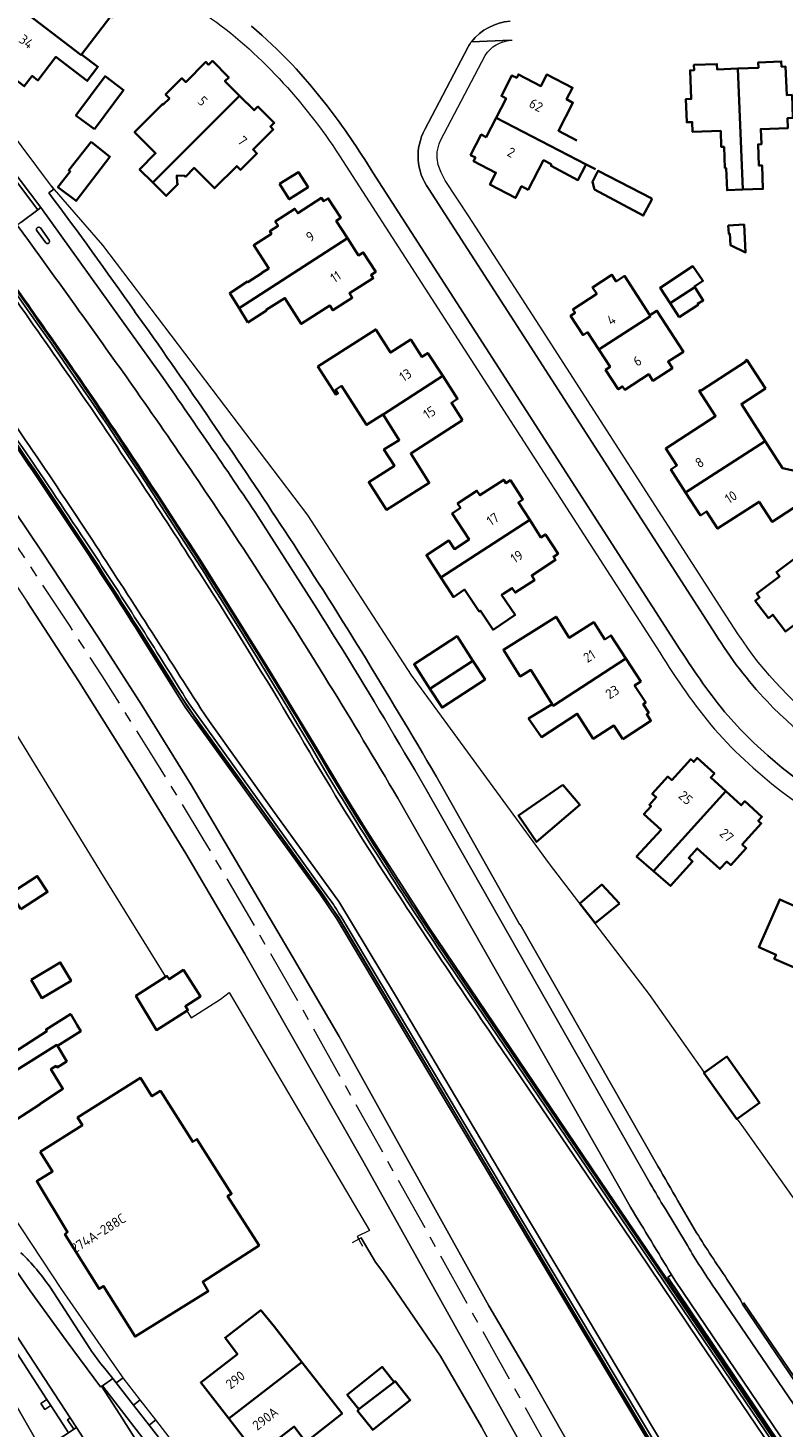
# Model space of a CAD drawing. Extents: x 152761 to 155748, y 459947 to 462743.
# Tile 211 of 256: x 155422 to 155527, y 461535 to 461728. Entities that reach past the tile are written whole.
import ezdxf
from ezdxf.enums import TextEntityAlignment as Align

# ---------------------------------------------------------------- set-up
doc = ezdxf.new("R2010")
doc.units = 0
doc.header["$LTSCALE"] = 0.75
doc.linetypes.add('AM-AS', pattern=[16, 10, -2, 2, -2])
for name, color, linetype, lineweight in [('B-RO-AM-AS_SPOOR-G', 251, 'AM-AS', 18), ('B-RO-GR-BEPLANTING_CULTUUR_BODEMBEDEKKER-GV', 251, 'CONTINUOUS', 18), ('B-RO-GR-BEPLANTING_CULTUUR_BOSPLANTSOEN-GV', 251, 'CONTINUOUS', 18), ('B-RO-GR-BEPLANTING_CULTUUR_HEESTERS-GV', 251, 'CONTINUOUS', 18), ('B-RO-GR-GRAS-GV', 251, 'CONTINUOUS', 13), ('B-RO-GR-GROENVOORZIENING-GV', 251, 'CONTINUOUS', 18), ('B-RO-IE-TERREINAFSCHEIDING_KUNSTMATIG_HEKWERK-G', 251, 'IE-TERREINAFSCHEIDING-KUNSTMATIG', 18), ('B-RO-IE-TERREINAFSCHEIDING_KUNSTMATIG_MUUR-G', 251, 'IE-TERREINAFSCHEIDING-KUNSTMATIG-DICHT', 18), ('B-RO-IE-TERREINAFSCHEIDING_KUNSTMATIG_MUUR-GV', 251, 'CONTINUOUS', 18), ('B-RO-KW-KUNSTWERK_GELUIDSWERING_SCHERM-G', 251, 'CONTINUOUS', 18), ('B-RO-OG-BEBOUWING-GV', 6, 'CONTINUOUS', 35), ('B-RO-OG-BEBOUWING-T18', 1, 'CONTINUOUS', 18), ('B-RO-OG-TERREIN_ONBEGROEID-GV', 251, 'CONTINUOUS', 18), ('B-RO-VH-VERHARDING_ASFALT-GV', 251, 'CONTINUOUS', 18), ('B-RO-VH-VERHARDING_BETON-GV', 251, 'CONTINUOUS', 18), ('B-RO-VH-VERHARDING_BETONSTRAATSTEEN-GV', 251, 'CONTINUOUS', 18), ('B-RO-VH-VERHARDING_GRASBETONSTEEN-GV', 251, 'CONTINUOUS', 18), ('B-RO-VH-VERHARDING_HALFVERHARDING-GV', 251, 'CONTINUOUS', 18), ('B-RO-VH-VERHARDING_STRAATBAKSTEEN-GV', 251, 'CONTINUOUS', 18), ('B-RO-VH-VERHARDING_TEGEL-GV', 251, 'CONTINUOUS', 18)]:
    doc.layers.add(name, color=color, linetype=linetype, lineweight=lineweight)
doc.styles.add('NLCS-ISO-M200-T18', font='NLCS-ISO.ttf', dxfattribs={"height": 0.36})
doc.linetypes.add('IE-TERREINAFSCHEIDING-KUNSTMATIG', pattern='A,4,[82,NLCS.SHX,S=0.75,R=90,X=0,Y=0],4,-2', length=10)
doc.linetypes.add('IE-TERREINAFSCHEIDING-KUNSTMATIG-DICHT', pattern='A,8,-1,[82,NLCS.SHX,S=0.75,R=90,X=0,Y=0],-1', length=10)

msp = doc.modelspace()

# ---------------------------------------------------------------- linework, layer by layer
at = {"layer": 'B-RO-AM-AS_SPOOR-G', "flags": 128}
msp.add_lwpolyline([(155681.987, 461195.763), (155672.897, 461211.998), (155658.384, 461238), (155648.351, 461255.973), (155631.803, 461285.539), (155617.005, 461312.012), (155604.143, 461335.108), (155586.106, 461367.342), (155573.02, 461390.792), (155559.991, 461413.975), (155544.73, 461441.297), (155529.591, 461468.574), (155516.181, 461492.539), (155500.425, 461520.67), (155487.311, 461544.201), (155472.908, 461569.975), (155459.676, 461593.56), (155452.428, 461606.124), (155446.443, 461616.221), (155440.009, 461626.758), (155432.431, 461638.783), (155427.999, 461645.62), (155419.637, 461658.231), (155411.687, 461669.817), (155404.43, 461680.083), (155396.489, 461691.108), (155386.222, 461704.969), (155375.934, 461718.105), (155367.385, 461728.826), (155358.538, 461739.712), (155349.636, 461750.151), (155339.349, 461762.035), (155326.593, 461776.143), (155315.623, 461787.804), (155302.965, 461800.863), (155286.683, 461817.004), (155279.088, 461824.405), (155265.87, 461837.192), (155251.91, 461850.736), (155235.055, 461867.015), (155223.768, 461877.851), (155210.731, 461890.47), (155196.665, 461904.045), (155180.515, 461919.578), (155162.215, 461937.301), (155146.061, 461952.951), (155129.233, 461969.126), (155112.429, 461985.449), (155089.419, 462007.664), (155069.182, 462027.224), (155049.179, 462046.54), (155031.327, 462063.779), (155013.24, 462081.298), (154991.538, 462102.251), (154971.216, 462121.853), (154947.336, 462145.018), (154926.087, 462165.465), (154903.331, 462187.394), (154885.668, 462204.449), (154866.26, 462223.265), (154854.532, 462234.618), (154837.057, 462251.563), (154828.307, 462260.46), (154819.869, 462269.224), (154807.197, 462281.919), (154798.331, 462290.411), (154775.258, 462312.873), (154762.216, 462325.461), (154742.643, 462344.37), (154723.927, 462362.402), (154710.544, 462375.359), (154692.99, 462392.257), (154675.511, 462409.117), (154657.482, 462426.5), (154637.826, 462445.435), (154617.093, 462465.509), (154594.11, 462487.696), (154586.212, 462495.316)], dxfattribs=at)
at = {"layer": 'B-RO-GR-BEPLANTING_CULTUUR_BODEMBEDEKKER-GV', "flags": 128}
msp.add_lwpolyline([(155431.906, 461530.145), (155428.896, 461534.782), (155428.544, 461534.556), (155427.772, 461534.059), (155424.047, 461531.667), (155425.289, 461529.393), (155427.885, 461524.6), (155427.787, 461524.539), (155430.066, 461520.35)], dxfattribs=at)
at = {"layer": 'B-RO-GR-BEPLANTING_CULTUUR_BOSPLANTSOEN-GV', "flags": 128}
for points in [[(155520.343, 461577.511), (155520.272, 461577.461), (155515.748, 461583.874), (155515.816, 461583.922), (155508.211, 461594.692), (155494.379, 461612.753), (155475.274, 461638.864), (155460.891, 461660.974), (155432.531, 461698.321), (155425.539, 461706.391), (155425.431, 461706.516), (155425.738, 461706.103), (155425.059, 461705.597)], [(155436.948, 461689.18), (155436.924, 461689.162), (155438.948, 461686.392)], [(155479.293, 461623.819), (155490.28, 461604.327), (155490.323, 461604.351), (155509.368, 461570.922)], [(155518.93, 461555.327), (155520.816, 461552.476), (155521.081, 461551.843), (155521.258, 461552.035), (155529, 461540.653), (155530.883, 461541.022), (155534.452, 461540.982), (155539.082, 461551.621), (155536.654, 461554.865), (155533.002, 461559.742), (155521.239, 461576.243), (155520.518, 461577.264), (155520.343, 461577.511)], [(155512.134, 461566.155), (155514.713, 461561.74)]]:
    msp.add_lwpolyline(points, dxfattribs=at)
at = {"layer": 'B-RO-GR-BEPLANTING_CULTUUR_BOSPLANTSOEN-GV'}
for points in [[(155425.059, 461705.597, -0.0079833), (155436.948, 461689.18)], [(155438.948, 461686.392, -0.0080696), (155458.324, 461657.92)], [(155458.324, 461657.92, -0.0130837), (155479.293, 461623.819)], [(155509.368, 461570.922, -0.0041404), (155512.134, 461566.155)], [(155514.713, 461561.74, 0.01189), (155518.93, 461555.327)]]:
    msp.add_lwpolyline(points, format="xyb", dxfattribs=at)
at = {"layer": 'B-RO-GR-BEPLANTING_CULTUUR_HEESTERS-GV'}
for points in [[(155373.211, 461752.244, -0.0246296), (155428.675, 461680.056)], [(155428.846, 461680.337, 0.0253887), (155373.449, 461752.472)], [(155415.701, 461699.199, -0.0043945), (155429.44, 461679.756)], [(155437.185, 461678.147, 0.0033569), (155422.251, 461698.971)], [(155430.137, 461657.404, 0.0077404), (155411.329, 461684.83)], [(155428.675, 461680.056, -0.0183513), (155463.603, 461625.127)], [(155463.87, 461625.453, 0.0167018), (155428.846, 461680.337)], [(155429.44, 461679.756, -0.0078371), (155446.036, 461654.752)], [(155453.99, 461653.273, 0.0100615), (155437.185, 461678.147)], [(155420.193, 461671.466, -0.00974), (155437.825, 461644.754)], [(155444.474, 461634.883, 0.0077624), (155430.137, 461657.404)], [(155473.355, 461621.864, 0.0108391), (155453.99, 461653.273)], [(155480.752, 461598.994, -0.0142832), (155463.87, 461625.453)], [(155463.603, 461625.127, 0.0114026), (155480.463, 461598.831)], [(155465.463, 461605.538, 0.0338259), (155463.774, 461608.068)], [(155511.256, 461555.93, -0.0008628), (155505.582, 461565.275)]]:
    msp.add_lwpolyline(points, format="xyb", dxfattribs=at)
at = {"layer": 'B-RO-GR-BEPLANTING_CULTUUR_HEESTERS-GV', "flags": 128}
for points in [[(155422.251, 461698.971), (155420.693, 461701.097)], [(155446.036, 461654.752), (155455.214, 461640.199), (155461.846, 461629.293), (155465.93, 461622.411), (155469.077, 461617.333), (155477.769, 461603.873), (155502.408, 461567.451), (155525.922, 461532.769), (155526.069, 461532.864), (155510.749, 461555.592), (155511.256, 461555.93)], [(155437.825, 461644.754), (155444.19, 461634.597), (155462.934, 461608.603), (155465.174, 461605.315), (155467.199, 461601.884), (155522.59, 461509.117), (155522.956, 461509.309), (155488.558, 461566.818), (155465.463, 461605.538)], [(155463.774, 461608.068), (155444.474, 461634.883)], [(155505.582, 461565.275), (155504.094, 461567.881), (155473.355, 461621.864)], [(155480.463, 461598.831), (155525.266, 461532.765), (155525.464, 461532.473), (155525.749, 461532.657), (155480.752, 461598.994)], [(155534.99, 461532.271), (155532.589, 461535.491), (155530.327, 461538.702), (155530.31, 461538.728), (155529, 461540.653), (155521.258, 461552.035), (155521.081, 461551.843), (155531.182, 461536.946)]]:
    msp.add_lwpolyline(points, dxfattribs=at)
at = {"layer": 'B-RO-GR-GRAS-GV', "flags": 128}
for points in [[(155508.291, 461500.472), (155468.459, 461571.771), (155452.216, 461600.299), (155444.011, 461614.21), (155437.428, 461624.959), (155429.149, 461638.099), (155422.056, 461648.983)], [(155410.663, 461646.757), (155432.598, 461611.049), (155441.229, 461597.15), (155441.406, 461597.263), (155441.703, 461596.804), (155443.703, 461598.101), (155446.054, 461594.397), (155443.972, 461593.073), (155444.324, 461592.506), (155444.172, 461592.411), (155444.759, 461591.465), (155448.843, 461594.047), (155450.04, 461594.947), (155459.181, 461579.454), (155469.452, 461562.047), (155467.762, 461561.218), (155467.978, 461560.845), (155467.981, 461560.84), (155468.309, 461561.018), (155470.269, 461557.647), (155471.273, 461556.315), (155479.29, 461544.644), (155484.952, 461534.882), (155495.768, 461514.909)]]:
    msp.add_lwpolyline(points, dxfattribs=at)
at = {"layer": 'B-RO-GR-GROENVOORZIENING-GV', "flags": 128}
msp.add_lwpolyline([(155425.337, 461537.834), (155424.794, 461538.674), (155423.954, 461538.131), (155424.498, 461537.291)], close=True, dxfattribs=at)
at = {"layer": 'B-RO-IE-TERREINAFSCHEIDING_KUNSTMATIG_HEKWERK-G', "flags": 128}
for points in [[(155410.663, 461646.757), (155432.598, 461611.049), (155441.229, 461597.15)], [(155448.843, 461594.047), (155450.04, 461594.947), (155459.181, 461579.454)], [(155444.172, 461592.411), (155444.759, 461591.465)], [(155469.451, 461562.049), (155469.452, 461562.047)], [(155467.978, 461560.845), (155467.034, 461560.352)], [(155467.762, 461561.218), (155468.489, 461559.872)], [(155468.309, 461561.018), (155467.978, 461560.845)], [(155470.269, 461557.647), (155468.309, 461561.018)], [(155471.273, 461556.315), (155470.269, 461557.647)], [(155479.29, 461544.644), (155471.273, 461556.315)], [(155471.273, 461556.315), (155479.29, 461544.644), (155484.952, 461534.882)], [(155484.952, 461534.882), (155479.29, 461544.644)], [(155495.768, 461514.909), (155484.952, 461534.882)]]:
    msp.add_lwpolyline(points, dxfattribs=at)
at = {"layer": 'B-RO-IE-TERREINAFSCHEIDING_KUNSTMATIG_MUUR-G', "flags": 128}
for points in [[(155348.86, 461757.285), (155384.594, 461719.645), (155395.744, 461705.157), (155405.627, 461691.953), (155412.749, 461681.966), (155422.483, 461668), (155431.159, 461655.039), (155440.668, 461640.012), (155446.559, 461631.132), (155453.914, 461621.13), (155465.181, 461605.38), (155501.702, 461543.959)], [(155521.258, 461552.035), (155529, 461540.653)]]:
    msp.add_lwpolyline(points, dxfattribs=at)
at = {"layer": 'B-RO-IE-TERREINAFSCHEIDING_KUNSTMATIG_MUUR-GV'}
for points in [[(155373.449, 461752.472, -0.0253887), (155428.846, 461680.337)], [(155429.44, 461679.756, 0.0043945), (155415.701, 461699.199)], [(155428.846, 461680.337, -0.0167018), (155463.87, 461625.453)], [(155446.036, 461654.752, 0.0078371), (155429.44, 461679.756)], [(155419.962, 461671.307, -0.0097435), (155437.588, 461644.605)], [(155437.825, 461644.754, 0.00974), (155420.193, 461671.466)], [(155463.87, 461625.453, 0.0142832), (155480.752, 461598.994)]]:
    msp.add_lwpolyline(points, format="xyb", dxfattribs=at)
at = {"layer": 'B-RO-IE-TERREINAFSCHEIDING_KUNSTMATIG_MUUR-GV', "flags": 128}
for points in [[(155480.752, 461598.994), (155525.749, 461532.657), (155525.922, 461532.769), (155502.408, 461567.451), (155477.769, 461603.873), (155469.077, 461617.333), (155465.93, 461622.411), (155461.846, 461629.293), (155455.214, 461640.199), (155446.036, 461654.752)], [(155437.588, 461644.605), (155443.958, 461634.441), (155462.705, 461608.442), (155464.937, 461605.165), (155466.958, 461601.741), (155522.343, 461508.984), (155524.06, 461505.423), (155525.28, 461501.677), (155526.136, 461497.801), (155526.51, 461493.859), (155527.364, 461485.915), (155527.632, 461485.943), (155526.789, 461493.887), (155526.413, 461497.845), (155525.55, 461501.751), (155524.32, 461505.528), (155522.59, 461509.117), (155467.199, 461601.884), (155465.174, 461605.315), (155462.934, 461608.603), (155444.19, 461634.597), (155437.825, 461644.754)]]:
    msp.add_lwpolyline(points, dxfattribs=at)
at = {"layer": 'B-RO-KW-KUNSTWERK_GELUIDSWERING_SCHERM-G', "flags": 128}
msp.add_lwpolyline([(155527.494, 461485.766), (155526.179, 461497.818), (155525.384, 461502.16), (155524.142, 461505.571), (155522.434, 461509.172), (155465.181, 461605.38), (155453.914, 461621.13), (155446.559, 461631.132), (155440.668, 461640.012), (155431.159, 461655.039), (155422.483, 461668), (155412.749, 461681.966), (155405.627, 461691.953), (155395.744, 461705.157), (155384.594, 461719.645), (155348.86, 461757.285)], dxfattribs=at)
at = {"layer": 'B-RO-OG-BEBOUWING-GV', "flags": 128}
for points in [[(155420.696, 461731.417), (155429.504, 461724.647), (155429.569, 461724.733), (155433.639, 461730.027), (155433.874, 461729.847), (155435.603, 461732.112), (155434.316, 461733.084), (155435.477, 461735.381), (155435.646, 461735.295), (155435.791, 461735.58), (155429.935, 461738.547), (155429.79, 461738.261), (155429.958, 461738.176), (155428.711, 461735.64), (155428.464, 461735.821), (155427.388, 461734.39), (155424.575, 461736.507), (155424.241, 461736.069), (155423.66, 461736.513), (155421.715, 461733.973), (155422.303, 461733.525)], [(155429.569, 461724.733), (155429.504, 461724.647), (155420.696, 461731.417), (155419.09, 461729.309), (155418.505, 461729.755), (155416.565, 461727.206), (155417.149, 461726.761), (155416.811, 461726.319), (155419.601, 461724.178), (155418.503, 461722.747), (155421.668, 461720.32), (155422.765, 461721.751), (155423.559, 461721.142), (155426.04, 461724.388), (155430.382, 461721.067), (155431.87, 461723.012)], [(155451.458, 461719.016), (155449.445, 461721.033), (155449.969, 461721.556), (155447.718, 461723.827), (155447.185, 461723.296), (155446.793, 461723.688), (155444.01, 461720.909), (155443.482, 461721.437), (155441.217, 461719.175), (155441.744, 461718.647), (155440.875, 461717.779), (155440.798, 461717.857), (155436.923, 461713.988), (155439.852, 461711.055), (155437.625, 461708.831), (155439.446, 461707.021)], [(155520.424, 461722.771), (155517.563, 461722.655), (155517.536, 461723.394), (155514.344, 461723.272), (155514.375, 461722.526), (155513.823, 461722.504), (155513.982, 461718.568), (155513.235, 461718.538), (155513.364, 461715.342), (155514.112, 461715.372), (155514.167, 461713.999), (155518.056, 461714.156), (155518.146, 461711.926), (155518.52, 461711.941), (155518.639, 461708.996), (155518.809, 461709.003), (155518.933, 461705.944), (155521.106, 461706.026)], [(155521.106, 461706.026), (155523.914, 461706.133), (155523.796, 461709.37), (155523.338, 461709.354), (155523.231, 461712.282), (155523.689, 461712.299), (155523.612, 461714.398), (155527.36, 461714.535), (155527.31, 461715.911), (155528.048, 461715.938), (155527.931, 461719.131), (155527.197, 461719.11), (155527.037, 461723.041), (155526.481, 461723.018), (155526.451, 461723.756), (155523.255, 461723.627), (155523.285, 461722.888), (155520.424, 461722.771)], [(155431.37, 461714.367), (155435.42, 461719.787), (155432.861, 461721.699), (155428.812, 461716.279)], [(155439.446, 461707.021), (155441.316, 461705.163), (155442.94, 461706.785), (155442.82, 461706.906), (155442.788, 461707.984), (155443.853, 461707.936), (155443.973, 461707.816), (155445.179, 461709.02), (155447.989, 461706.206), (155451.077, 461709.289), (155451.605, 461708.761), (155453.875, 461711.028), (155453.347, 461711.556), (155456.135, 461714.333), (155455.735, 461714.734), (155456.259, 461715.257), (155453.995, 461717.522), (155453.472, 461717), (155451.458, 461719.016)], [(155486.963, 461715.969), (155485.577, 461713.295), (155484.925, 461713.633), (155483.449, 461710.792), (155484.104, 461710.452), (155483.848, 461709.957), (155486.955, 461708.348), (155486.118, 461706.734), (155489.665, 461704.877), (155490.504, 461706.48), (155491.4, 461706.011), (155493.533, 461710.087), (155494.597, 461709.53), (155494.579, 461709.3), (155498.298, 461707.353), (155499.345, 461709.359), (155499.425, 461709.512)], [(155430.931, 461712.62), (155427.814, 461708.705), (155428.02, 461708.541), (155426.32, 461706.381), (155428.833, 461704.462), (155433.513, 461710.566)], [(155501.023, 461708.483), (155500.298, 461707.094), (155500.61, 461706.019), (155507.334, 461702.438), (155508.486, 461704.549), (155508.511, 461704.805), (155501.106, 461708.642)], [(155456.999, 461706.815), (155458.335, 461704.701), (155460.938, 461706.344), (155459.602, 461708.459)], [(155466.391, 461699.325), (155464.839, 461701.727), (155465.464, 461702.131), (155463.729, 461704.818), (155463.103, 461704.414), (155462.8, 461704.884), (155459.507, 461702.757), (155459.102, 461703.384), (155456.397, 461701.637), (155456.802, 461701.009), (155455.66, 461700.271), (155455.879, 461699.932), (155453.417, 461698.341), (155455.499, 461695.119), (155454.547, 461694.503), (155454.563, 461694.478), (155452.627, 461693.227), (155452.574, 461693.309), (155450.115, 461691.72), (155451.393, 461689.636)], [(155519.106, 461701.079), (155519.167, 461699.938), (155519.311, 461699.945), (155519.396, 461698.364), (155521.5, 461697.336), (155521.292, 461701.197)], [(155452.602, 461687.667), (155455.188, 461689.303), (155455.136, 461689.385), (155457.735, 461691.03), (155459.995, 461687.458), (155463.971, 461689.974), (155464.368, 461689.348), (155467.07, 461691.057), (155466.673, 461691.684), (155469.977, 461693.774), (155469.679, 461694.236), (155470.307, 461694.641), (155468.573, 461697.331), (155467.942, 461696.923), (155466.391, 461699.325), (155451.393, 461689.636)], [(155514.499, 461692.52), (155514.435, 461692.621), (155515.597, 461693.404), (155515.529, 461693.502), (155514.192, 461695.431), (155509.678, 461692.459), (155509.663, 461692.449), (155511.076, 461690.303)], [(155508.335, 461688.527), (155508.262, 461688.64), (155504.739, 461694.078), (155503.59, 461693.334), (155503.004, 461694.239), (155500.315, 461692.497), (155500.901, 461691.592), (155497.597, 461689.452), (155497.897, 461688.99), (155497.279, 461688.589), (155499.018, 461685.906), (155499.635, 461686.306), (155501.193, 461683.901)], [(155512.326, 461688.405), (155514.948, 461690.107), (155514.867, 461690.242), (155515.651, 461690.701), (155514.499, 461692.52), (155511.076, 461690.303)], [(155501.193, 461683.901), (155502.751, 461681.496), (155502.129, 461681.094), (155503.87, 461678.413), (155504.489, 461678.814), (155504.792, 461678.345), (155508.092, 461680.485), (155508.679, 461679.581), (155511.367, 461681.324), (155510.781, 461682.228), (155512.896, 461683.6), (155509.227, 461689.264), (155508.262, 461688.64), (155508.335, 461688.527)], [(155471.331, 461674.899), (155479.577, 461680.25), (155477.517, 461683.424), (155476.701, 461682.894), (155475.154, 461685.27), (155472.357, 461683.494), (155470.312, 461686.69), (155463.944, 461682.62), (155462.31, 461681.575), (155464.808, 461677.666), (155465.073, 461677.836), (155464.756, 461678.331), (155465.592, 461678.865), (155469.04, 461673.471), (155471.317, 461674.922)], [(155524.219, 461671.233), (155520.919, 461676.361), (155524.244, 461678.522), (155521.663, 461682.488), (155521.478, 461682.369), (155521.544, 461682.267), (155515.337, 461678.226), (155515.272, 461678.327), (155515.087, 461678.208), (155517.344, 461674.699), (155510.461, 461670.22), (155511.995, 461667.848), (155511.163, 461667.302), (155513.208, 461664.131)], [(155482.34, 461674.141), (155480.794, 461676.53), (155481.636, 461677.076), (155479.577, 461680.25), (155471.331, 461674.899), (155473.569, 461671.387), (155471.454, 461670.079), (155472.89, 461667.838), (155469.34, 461665.546), (155471.798, 461661.739), (155477.726, 461665.444), (155475.167, 461669.537)], [(155524.219, 461671.233), (155513.208, 461664.131), (155515.253, 461660.96), (155516.096, 461661.51), (155517.629, 461659.132), (155523.37, 461662.858), (155525.177, 461660.092), (155531.936, 461664.473), (155532.325, 461666.269), (155526.618, 461667.505)], [(155491.622, 461660.334), (155490.066, 461662.742), (155490.69, 461663.143), (155488.947, 461665.825), (155488.324, 461665.42), (155488.022, 461665.886), (155484.722, 461663.74), (155484.316, 461664.364), (155481.633, 461662.619), (155482.04, 461661.995), (155480.885, 461661.244), (155483.235, 461657.63), (155481.196, 461656.304), (155480.431, 461657.48), (155477.323, 461655.458), (155479.318, 461652.385)], [(155491.622, 461660.334), (155479.318, 461652.385), (155480.801, 461650.098), (155481.075, 461649.674), (155482.612, 461650.707), (155484.651, 461647.674), (155484.799, 461647.774), (155486.562, 461645.15), (155489.601, 461647.192), (155487.742, 461649.959), (155488.062, 461650.166), (155489.215, 461650.912), (155489.621, 461650.285), (155492.307, 461652.024), (155491.901, 461652.651), (155495.208, 461654.793), (155494.916, 461655.244), (155495.54, 461655.659), (155493.807, 461658.335), (155493.177, 461657.927)], [(155536.706, 461652.26), (155531.89, 461658.643), (155529.251, 461656.651), (155530.478, 461655.025), (155530.194, 461654.811), (155529.851, 461655.266), (155528.613, 461654.332), (155528.165, 461654.927), (155525.767, 461653.118), (155526.215, 461652.523), (155523.055, 461650.138), (155523.45, 461649.615), (155522.848, 461649.16), (155524.659, 461646.761), (155525.261, 461647.215), (155527.014, 461644.892), (155533.811, 461650.022), (155533.831, 461649.995), (155535.534, 461651.28), (155535.514, 461651.307), (155536.732, 461652.226)], [(155504.925, 461641.174), (155502.86, 461644.351), (155502.021, 461643.805), (155500.481, 461646.172), (155497.107, 461644.028), (155495.268, 461646.949), (155487.989, 461642.367), (155490.31, 461638.681), (155491.769, 461639.599), (155494.736, 461634.866), (155494.877, 461634.64)], [(155483.753, 461640.864), (155481.561, 461644.235), (155475.611, 461640.367), (155477.807, 461636.99)], [(155477.807, 461636.99), (155479.5, 461634.386), (155485.449, 461638.255), (155483.753, 461640.864)], [(155504.495, 461630.003), (155508.411, 461632.548), (155507.825, 461633.456), (155508.101, 461633.634), (155507.335, 461634.854), (155507.683, 461635.081), (155506.146, 461637.448), (155506.991, 461637.997), (155504.925, 461641.174), (155494.877, 461634.64), (155494.736, 461634.866), (155491.476, 461632.854), (155493.267, 461630.286), (155498.215, 461633.52), (155500.43, 461630.07), (155503.268, 461631.892)], [(155518.791, 461622.797), (155516.68, 461624.72), (155517.182, 461625.271), (155514.818, 461627.42), (155514.319, 461626.872), (155513.912, 461627.241), (155511.275, 461624.341), (155510.731, 461624.835), (155508.584, 461622.467), (155509.133, 461621.969), (155508.199, 461620.939), (155508.424, 461620.736), (155507.423, 461619.643), (155509.799, 461617.466), (155506.415, 461613.771), (155508.739, 461611.766)], [(155496.22, 461623.671), (155490.067, 461619.457), (155492.577, 461615.792), (155498.575, 461620.913)], [(155508.739, 461611.766), (155511.117, 461609.713), (155514.177, 461613.092), (155513.628, 461613.59), (155514.815, 461614.901), (155517.96, 461612.053), (155518.891, 461613.082), (155519.441, 461612.584), (155521.585, 461614.953), (155521.043, 461615.45), (155523.673, 461618.348), (155523.259, 461618.725), (155523.761, 461619.275), (155521.398, 461621.417), (155520.902, 461620.873), (155518.791, 461622.797)], [(155538.242, 461610.868), (155534.735, 461612.43), (155534.33, 461611.515), (155531.866, 461612.606), (155529.156, 461606.532), (155526.239, 461607.836), (155523.322, 461601.248), (155525.721, 461600.186), (155525.474, 461599.629), (155528.853, 461598.133), (155530.424, 461601.68), (155529.868, 461601.926), (155530.713, 461603.833), (155534.091, 461602.337), (155534.386, 461602.206)], [(155421.211, 461606.482), (155424.894, 461608.878), (155423.464, 461611.075), (155419.782, 461608.678)], [(155504.051, 461607.268), (155501.59, 461609.888), (155498.571, 461607.296), (155500.663, 461604.564)], [(155422.598, 461596.728), (155424.104, 461594.193), (155428.153, 461596.6), (155426.647, 461599.134)], [(155444.172, 461592.411), (155444.324, 461592.506), (155443.972, 461593.073), (155446.054, 461594.397), (155443.703, 461598.101), (155441.703, 461596.804), (155441.406, 461597.263), (155441.229, 461597.15), (155437.108, 461594.507), (155439.945, 461589.777)], [(155426.256, 461587.576), (155429.472, 461589.602), (155428.983, 461590.447), (155428.094, 461591.981), (155428.045, 461591.95), (155424.69, 461589.837), (155424.661, 461589.82), (155424.73, 461589.723), (155424.796, 461589.63), (155419.56, 461586.248), (155419.489, 461586.36), (155417.769, 461589.048), (155410.884, 461584.644), (155413.841, 461580.021), (155426.165, 461587.721)], [(155426.256, 461587.576), (155426.165, 461587.721), (155413.841, 461580.021), (155416.982, 461575.11), (155423.868, 461579.515), (155423.847, 461579.548), (155427.011, 461581.657), (155425.363, 461584.36), (155426.066, 461584.819), (155426.228, 461584.603), (155427.45, 461585.376), (155427.552, 461585.441)], [(155520.343, 461577.511), (155523.439, 461579.695), (155518.915, 461586.108), (155515.816, 461583.922), (155515.748, 461583.874), (155520.272, 461577.461)], [(155423.879, 461572.914), (155425.58, 461570.228), (155423.403, 461568.849), (155427.67, 461561.817), (155427.285, 461561.526), (155432.009, 461553.956), (155432.652, 461554.368), (155436.992, 461547.371), (155447.12, 461553.636), (155446.359, 461554.954), (155454.166, 461559.966), (155449.806, 461566.817), (155450.352, 461567.132), (155445.573, 461574.681), (155444.982, 461574.307), (155440.516, 461581.363), (155439.334, 461580.615), (155437.73, 461583.15), (155429.053, 461577.657), (155429.717, 461576.61)], [(155449.971, 461536.023), (155460.082, 461543.838), (155456.283, 461548.699), (155454.401, 461551.021), (155449.463, 461547.207), (155451.159, 461544.946), (155446.098, 461541.027)], [(155460.082, 461543.838), (155449.971, 461536.023), (155453.898, 461530.95), (155459.025, 461534.92), (155460.66, 461532.781), (155465.622, 461536.691), (155465.651, 461536.714)], [(155472.868, 461541.065), (155471.19, 461543.172), (155466.359, 461539.323), (155467.954, 461537.32)], [(155472.868, 461541.065), (155467.954, 461537.32), (155467.973, 461537.297), (155467.805, 461537.087), (155469.904, 461534.452), (155475.094, 461538.586), (155473.021, 461541.187)]]:
    msp.add_lwpolyline(points, close=True, dxfattribs=at)
msp.add_lwpolyline([(155498.142, 461712.837), (155495.593, 461714.158), (155497.61, 461718.052), (155496.719, 461718.514), (155497.551, 461720.12), (155494.007, 461721.956), (155493.178, 461720.357), (155490.07, 461721.967), (155489.822, 461721.488), (155489.165, 461721.828), (155487.698, 461718.98), (155488.348, 461718.643), (155486.963, 461715.969), (155499.425, 461709.512), (155500.721, 461708.841)], dxfattribs=at)
at = {"layer": 'B-RO-OG-TERREIN_ONBEGROEID-GV', "flags": 128}
for points in [[(155275.934, 461832.135), (155276.917, 461831.19), (155276.32, 461830.516), (155286.289, 461820.867), (155299.68, 461807.619), (155316.721, 461790.325), (155331.18, 461774.774), (155346.251, 461758.069), (155362.012, 461739.312), (155371.594, 461727.544), (155380.933, 461715.802), (155389.888, 461704.24), (155397.767, 461693.535), (155407.323, 461680.354), (155416.423, 461667.278), (155424.151, 461655.873), (155431.888, 461644.11), (155437.93, 461634.717), (155444.752, 461623.7), (155458.757, 461599.989), (155465.244, 461588.858), (155485.954, 461551.613), (155491.943, 461541.451), (155501.223, 461525.092)], [(155522.329, 461503.867), (155524.06, 461505.423), (155522.343, 461508.984), (155466.958, 461601.741), (155464.937, 461605.165), (155462.705, 461608.442), (155443.958, 461634.441), (155437.588, 461644.605)]]:
    msp.add_lwpolyline(points, dxfattribs=at)
at = {"layer": 'B-RO-OG-TERREIN_ONBEGROEID-GV'}
msp.add_lwpolyline([(155437.588, 461644.605, 0.0097435), (155419.962, 461671.307)], format="xyb", dxfattribs=at)
at = {"layer": 'B-RO-VH-VERHARDING_ASFALT-GV'}
for points in [[(155428.675, 461680.056, 0.0246296), (155373.211, 461752.244)], [(155423.371, 461700.439, -0.848732), (155423.895, 461700.72)], [(155413.612, 461700.277, -0.0094339), (155431.98, 461674.222)], [(155431.98, 461674.222, 0.0094339), (155413.612, 461700.277)], [(155422.251, 461698.971, -0.0033569), (155437.185, 461678.147)], [(155425.134, 461699.037, -0.8513746), (155424.644, 461698.652)], [(155411.329, 461684.83, -0.0077404), (155430.137, 461657.404)], [(155431.09, 461657.545, 0.0090791), (155413.362, 461683.542)], [(155413.362, 461683.542, -0.0090791), (155431.09, 461657.545)], [(155463.603, 461625.127, 0.0183513), (155428.675, 461680.056)], [(155454.054, 461660.771, 0.0037239), (155440.402, 461680.672)], [(155437.185, 461678.147, -0.0100615), (155453.99, 461653.273)], [(155431.98, 461674.222, -0.0074214), (155447.815, 461650.06)], [(155447.815, 461650.06, 0.0074214), (155431.98, 461674.222)], [(155465.809, 461642.268, 0.0024421), (155454.054, 461660.771)], [(155430.137, 461657.404, -0.0077624), (155444.474, 461634.883)], [(155446.591, 461633.457, 0.0021018), (155431.09, 461657.545)], [(155431.09, 461657.545, -0.0021018), (155446.591, 461633.457)], [(155453.99, 461653.273, -0.0108391), (155473.355, 461621.864)], [(155447.815, 461650.06, -0.0062217), (155459.717, 461630.679)], [(155459.717, 461630.679, 0.0062217), (155447.815, 461650.06)], [(155477.091, 461623.368, 0.0063578), (155465.809, 461642.268)], [(155459.717, 461630.679, 0.0121522), (155471.515, 461611.442)], [(155471.515, 461611.442, -0.0121522), (155459.717, 461630.679)], [(155480.463, 461598.831, -0.0114026), (155463.603, 461625.127)], [(155471.515, 461611.442, 0.0062109), (155488.685, 461585.75)], [(155488.685, 461585.75, -0.0062109), (155471.515, 461611.442)], [(155463.774, 461608.068, -0.0338259), (155465.463, 461605.538)], [(155510.354, 461565.07, -0.0020917), (155508.31, 461568.535)], [(155505.582, 461565.275, 0.0008628), (155511.256, 461555.93)], [(155517.231, 461554.044, -0.0186056), (155513.459, 461559.95)], [(155425.249, 461554.185, 0.0532538), (155421.211, 461558.954)], [(155432.833, 461542.96, -0.0417174), (155430.756, 461545.723)]]:
    msp.add_lwpolyline(points, format="xyb", dxfattribs=at)
at = {"layer": 'B-RO-VH-VERHARDING_ASFALT-GV', "flags": 128}
for points in [[(155421.184, 461701.477), (155423.543, 461703.24), (155416.499, 461712.554)], [(155423.952, 461703.565), (155423.543, 461703.24), (155421.184, 461701.477), (155420.8, 461701.18), (155420.693, 461701.097), (155422.251, 461698.971)], [(155440.402, 461680.672), (155423.952, 461703.565)], [(155424.644, 461698.652), (155423.371, 461700.439)], [(155423.895, 461700.72), (155425.134, 461699.037)], [(155428.896, 461534.782), (155431.906, 461530.145), (155436.953, 461533.313), (155434.883, 461536.599), (155432.332, 461540.495), (155432.197, 461540.416), (155427.451, 461546.809), (155422.486, 461553.702), (155418.121, 461559.963), (155416.012, 461563.19), (155365.782, 461640.041), (155362.888, 461638.167), (155398.134, 461584.217)], [(155366.806, 461640.704), (155365.782, 461640.041), (155416.012, 461563.19), (155418.121, 461559.963), (155422.486, 461553.702), (155427.451, 461546.809), (155432.197, 461540.416), (155432.332, 461540.495), (155432.472, 461540.576), (155433.923, 461541.583), (155432.833, 461542.96)], [(155444.474, 461634.883), (155463.774, 461608.068)], [(155465.463, 461605.538), (155488.558, 461566.818), (155522.956, 461509.309), (155523.69, 461509.758), (155523.638, 461509.843), (155518.884, 461517.686), (155512.99, 461527.5), (155505.058, 461540.788), (155497.178, 461554.001), (155489.258, 461567.268), (155481.365, 461580.55), (155473.036, 461594.532), (155465.201, 461607.55), (155465.08, 461607.752), (155456.044, 461620.252), (155447.31, 461632.435), (155446.591, 461633.457)], [(155446.591, 461633.457), (155447.31, 461632.435), (155456.044, 461620.252), (155465.08, 461607.752), (155465.201, 461607.55), (155473.036, 461594.532), (155481.365, 461580.55), (155489.258, 461567.268), (155497.178, 461554.001), (155505.058, 461540.788), (155512.99, 461527.5), (155518.884, 461517.686), (155523.638, 461509.843), (155523.69, 461509.758), (155526.184, 461505.764), (155526.356, 461505.471)], [(155508.31, 461568.535), (155477.091, 461623.368)], [(155473.355, 461621.864), (155504.094, 461567.881), (155505.582, 461565.275)], [(155488.685, 461585.75), (155497.81, 461572.282), (155506.484, 461559.502), (155515.12, 461546.692), (155524.923, 461532.273), (155525.007, 461532.153), (155525.464, 461532.473), (155525.266, 461532.765), (155480.463, 461598.831)], [(155525.81, 461531.004), (155525.007, 461532.153), (155524.923, 461532.273), (155515.12, 461546.692), (155506.484, 461559.502), (155497.81, 461572.282), (155488.685, 461585.75)], [(155399.922, 461580.757), (155400.98, 461577.43), (155403.083, 461574.237), (155428.034, 461536.119), (155428.896, 461534.782)], [(155513.459, 461559.95), (155510.354, 461565.07)], [(155511.256, 461555.93), (155511.801, 461555.036), (155527.37, 461532.075), (155527.284, 461532.016), (155530.458, 461527.66)], [(155430.756, 461545.723), (155425.249, 461554.185)], [(155529.655, 461535.79), (155517.231, 461554.044)]]:
    msp.add_lwpolyline(points, dxfattribs=at)
at = {"layer": 'B-RO-VH-VERHARDING_BETON-GV', "flags": 128}
msp.add_lwpolyline([(155428.034, 461536.119), (155427.669, 461535.859), (155428.544, 461534.556), (155428.896, 461534.782)], close=True, dxfattribs=at)
at = {"layer": 'B-RO-VH-VERHARDING_BETONSTRAATSTEEN-GV'}
for points in [[(155453.104, 461728.642, -0.0535436), (155463.573, 461717.614)], [(155483.575, 461726.484, -0.2140098), (155488.929, 461729.308)], [(155483.09, 461725.784, -0.0296322), (155483.575, 461726.484)], [(155463.573, 461717.614, -0.0289001), (155469.888, 461708.411)], [(155477.633, 461706.158, -0.2923243), (155477.13, 461714.358)], [(155423.895, 461700.72, 0.848732), (155423.371, 461700.439)], [(155424.644, 461698.652, 0.8513746), (155425.134, 461699.037)], [(155524.469, 461635.246, -0.0510583), (155517.328, 461644.555)], [(155512.464, 461642.375, 0.0299277), (155519.027, 461633.263)], [(155540.405, 461623.359, -0.0832755), (155524.469, 461635.246)], [(155519.027, 461633.263, 0.0804754), (155535.191, 461620.138)]]:
    msp.add_lwpolyline(points, format="xyb", dxfattribs=at)
at = {"layer": 'B-RO-VH-VERHARDING_BETONSTRAATSTEEN-GV', "flags": 128}
for points in [[(155477.13, 461714.358), (155483.09, 461725.784)], [(155416.499, 461712.554), (155423.543, 461703.24), (155423.952, 461703.565), (155416.774, 461713.012)], [(155469.888, 461708.411), (155486.904, 461682.048), (155512.464, 461642.375)], [(155517.328, 461644.555), (155491.25, 461684.996), (155477.633, 461706.158)], [(155423.371, 461700.439), (155424.644, 461698.652)], [(155425.134, 461699.037), (155423.895, 461700.72)], [(155438.072, 461533.314), (155432.472, 461540.576), (155432.332, 461540.495), (155434.883, 461536.599), (155436.953, 461533.313), (155437.29, 461532.777)]]:
    msp.add_lwpolyline(points, dxfattribs=at)
at = {"layer": 'B-RO-VH-VERHARDING_GRASBETONSTEEN-GV', "flags": 128}
msp.add_lwpolyline([(155406.489, 461566.957), (155404.575, 461565.731), (155423.043, 461533.505), (155424.047, 461531.667), (155427.772, 461534.059), (155427.032, 461535.216), (155425.337, 461537.834), (155424.498, 461537.291), (155423.954, 461538.131), (155424.794, 461538.674)], close=True, dxfattribs=at)
at = {"layer": 'B-RO-VH-VERHARDING_HALFVERHARDING-GV', "flags": 128}
for points in [[(155501.223, 461525.092), (155491.943, 461541.451), (155485.954, 461551.613), (155465.244, 461588.858), (155458.757, 461599.989), (155444.752, 461623.7), (155437.93, 461634.717), (155431.888, 461644.11), (155424.151, 461655.873), (155416.423, 461667.278), (155407.323, 461680.354), (155397.767, 461693.535), (155389.888, 461704.24), (155380.933, 461715.802), (155371.594, 461727.544), (155362.012, 461739.312), (155346.251, 461758.069), (155331.18, 461774.774), (155316.721, 461790.325), (155299.68, 461807.619), (155286.289, 461820.867), (155276.32, 461830.516), (155276.139, 461830.312), (155273.827, 461832.508)], [(155273.223, 461831.765), (155271.552, 461830.043), (155271.451, 461827.936), (155291.368, 461808.244), (155294.975, 461804.586), (155310.817, 461788.52), (155326.691, 461771.544), (155337.878, 461759.32), (155348.918, 461746.553), (155360.052, 461733.283), (155372.897, 461717.393), (155381.154, 461706.742), (155389.485, 461695.815), (155396.365, 461686.397), (155407.95, 461669.774), (155414.644, 461660.022), (155422.056, 461648.983), (155429.149, 461638.099), (155437.428, 461624.959), (155444.011, 461614.21), (155452.216, 461600.299), (155468.459, 461571.771), (155508.291, 461500.472)]]:
    msp.add_lwpolyline(points, dxfattribs=at)
at = {"layer": 'B-RO-VH-VERHARDING_STRAATBAKSTEEN-GV', "flags": 128}
for points in [[(155435.37, 461541.659), (155434.392, 461540.982), (155436.801, 461537.892), (155437.725, 461538.612)], [(155439.862, 461535.846), (155437.725, 461538.612), (155436.801, 461537.892), (155438.95, 461535.135)], [(155439.862, 461535.846), (155438.95, 461535.135), (155446.28, 461525.731), (155447.106, 461526.473)]]:
    msp.add_lwpolyline(points, close=True, dxfattribs=at)
at = {"layer": 'B-RO-VH-VERHARDING_TEGEL-GV'}
for points in [[(155446.915, 461730.155, -0.0534318), (155456.93, 461721.38)], [(155463.573, 461717.614, 0.0535436), (155453.104, 461728.642)], [(155488.929, 461729.308, 0.2140098), (155483.575, 461726.484)], [(155483.575, 461726.484, 0.0296322), (155483.09, 461725.784)], [(155485.436, 461724.597, -0.2269559), (155489.001, 461726.698)], [(155456.93, 461721.38, -0.0442469), (155465.3, 461710.701)], [(155469.888, 461708.411, 0.0289001), (155463.573, 461717.614)], [(155477.13, 461714.358, 0.2923243), (155477.633, 461706.158)], [(155436.948, 461689.18, 0.0079833), (155425.059, 461705.597)], [(155458.324, 461657.92, 0.0080696), (155438.948, 461686.392)], [(155440.402, 461680.672, -0.0037239), (155454.054, 461660.771)], [(155454.054, 461660.771, -0.0024421), (155465.809, 461642.268)], [(155479.293, 461623.819, 0.0130837), (155458.324, 461657.92)], [(155517.328, 461644.555, 0.0510583), (155524.469, 461635.246)], [(155533.661, 461630.668, -0.0885871), (155520.425, 461644.592)], [(155465.809, 461642.268, -0.0063578), (155477.091, 461623.368)], [(155509.637, 461642.01, 0.0381396), (155517.223, 461631.371)], [(155519.027, 461633.263, -0.0299277), (155512.464, 461642.375)], [(155524.469, 461635.246, 0.0832755), (155540.405, 461623.359)], [(155535.191, 461620.138, -0.0804754), (155519.027, 461633.263)], [(155517.223, 461631.371, 0.1006315), (155538.618, 461615.402)], [(155512.134, 461566.155, 0.0041404), (155509.368, 461570.922)], [(155508.31, 461568.535, 0.0020917), (155510.354, 461565.07)], [(155518.93, 461555.327, -0.01189), (155514.713, 461561.74)], [(155513.459, 461559.95, 0.0186056), (155517.231, 461554.044)], [(155421.211, 461558.954, -0.0532538), (155425.249, 461554.185)], [(155430.756, 461545.723, 0.0417174), (155432.833, 461542.96)]]:
    msp.add_lwpolyline(points, format="xyb", dxfattribs=at)
at = {"layer": 'B-RO-VH-VERHARDING_TEGEL-GV', "flags": 128}
for points in [[(155425.059, 461705.597), (155425.738, 461706.103), (155425.431, 461706.516), (155413.206, 461722.822), (155409.234, 461728.12)], [(155483.575, 461726.484), (155489.001, 461726.698), (155489.191, 461726.705)], [(155489.001, 461726.698), (155483.575, 461726.484)], [(155483.09, 461725.784), (155477.13, 461714.358)], [(155520.425, 461644.592), (155518.421, 461647.73), (155492.499, 461687.91), (155483.134, 461702.395), (155479.942, 461707.295), (155479.352, 461708.384), (155478.938, 461709.446), (155478.799, 461710.362), (155478.797, 461711.258), (155479.084, 461712.362), (155479.338, 461712.908), (155485.436, 461724.597)], [(155416.774, 461713.012), (155423.952, 461703.565), (155440.402, 461680.672)], [(155465.3, 461710.701), (155483.48, 461682.536), (155509.637, 461642.01)], [(155512.464, 461642.375), (155486.904, 461682.048), (155469.888, 461708.411)], [(155477.633, 461706.158), (155491.25, 461684.996), (155517.328, 461644.555)], [(155438.948, 461686.392), (155436.924, 461689.162), (155436.948, 461689.18)], [(155477.091, 461623.368), (155508.31, 461568.535)], [(155509.368, 461570.922), (155490.323, 461604.351), (155490.28, 461604.327), (155479.293, 461623.819)], [(155435.37, 461541.659), (155435.186, 461541.923), (155433.151, 461544.843), (155433.066, 461544.965), (155426.857, 461553.864), (155417.174, 461568.511), (155417.131, 461568.578), (155414.763, 461572.306), (155414.748, 461572.33), (155412.233, 461576.226), (155411.15, 461575.527), (155410.65, 461573.342), (155417.059, 461563.653)], [(155401.984, 461573.711), (155402.025, 461573.622), (155406.489, 461566.957), (155424.794, 461538.674), (155425.337, 461537.834), (155427.032, 461535.216), (155427.772, 461534.059), (155428.544, 461534.556), (155427.669, 461535.859), (155428.034, 461536.119), (155403.083, 461574.237)], [(155431.239, 461518.192), (155431.214, 461518.24), (155430.066, 461520.35), (155427.787, 461524.539), (155427.885, 461524.6), (155425.289, 461529.393), (155424.047, 461531.667), (155423.043, 461533.505), (155404.575, 461565.731)], [(155514.713, 461561.74), (155512.134, 461566.155)], [(155510.354, 461565.07), (155513.459, 461559.95)], [(155425.249, 461554.185), (155430.756, 461545.723)], [(155517.231, 461554.044), (155529.655, 461535.79)], [(155531.182, 461536.946), (155521.081, 461551.843), (155520.816, 461552.476), (155518.93, 461555.327)], [(155432.833, 461542.96), (155433.923, 461541.583), (155434.392, 461540.982), (155435.37, 461541.659)], [(155462.104, 461500.669), (155460.566, 461499.504), (155462.691, 461496.572), (155464.539, 461497.983), (155466.547, 461495.365), (155472.325, 461488.123), (155477.918, 461480.958), (155479.812, 461478.516), (155480.096, 461478.742), (155482.763, 461480.867), (155474.482, 461491.542), (155467.711, 461499.916), (155456.18, 461514.519), (155452.74, 461518.519), (155450.979, 461520.544), (155446.28, 461525.731), (155438.95, 461535.135), (155436.801, 461537.892), (155434.392, 461540.982), (155433.923, 461541.583), (155432.472, 461540.576), (155438.072, 461533.314), (155443.843, 461525.877)]]:
    msp.add_lwpolyline(points, dxfattribs=at)
msp.add_lwpolyline([(155525.922, 461532.769), (155525.749, 461532.657), (155525.464, 461532.473), (155525.007, 461532.153), (155525.81, 461531.004), (155527.183, 461531.947), (155527.284, 461532.016), (155527.37, 461532.075), (155511.801, 461555.036), (155511.256, 461555.93), (155510.749, 461555.592), (155526.069, 461532.864)], close=True, dxfattribs=at)

# ---------------------------------------------------------------- texts
at = {"layer": 'B-RO-OG-BEBOUWING-T18', "style": 'NLCS-ISO-M200-T18'}
for s, rotation, p in [('34', 322.7, (155421.951, 461726.496)), ('5', 315.2, (155446.356, 461718.273)), ('62', 332.2, (155492.508, 461717.697)), ('7', 315.2, (155451.869, 461712.785)), ('2', 332.2, (155489.061, 461711.176)), ('9', 32.3, (155461.246, 461699.542)), ('11', 32.3, (155464.765, 461693.965)), ('4', 32.4, (155502.918, 461688.02)), ('13', 32.5, (155474.428, 461680.38)), ('6', 32.4, (155506.529, 461682.325)), ('15', 32.5, (155477.74, 461675.182)), ('8', 32.8, (155515.126, 461668.284)), ('10', 32.8, (155519.475, 461663.499)), ('17', 32.7, (155486.515, 461660.439)), ('19', 32.7, (155489.838, 461655.258)), ('21', 32.7, (155499.871, 461641.496)), ('23', 32.7, (155503.059, 461636.531)), ('25', 317.5, (155513.21, 461621.912)), ('27', 317.5, (155518.888, 461616.706)), ('274A-288C', 32, (155431.91, 461561.669)), ('290', 37.7, (155450.879, 461541.385)), ('290A', 37.7, (155455.023, 461536.032))]:
    msp.add_text(s, height=1.35, rotation=rotation, dxfattribs=at).set_placement(p, align=Align.MIDDLE)

doc.saveas('drawing.dxf')
